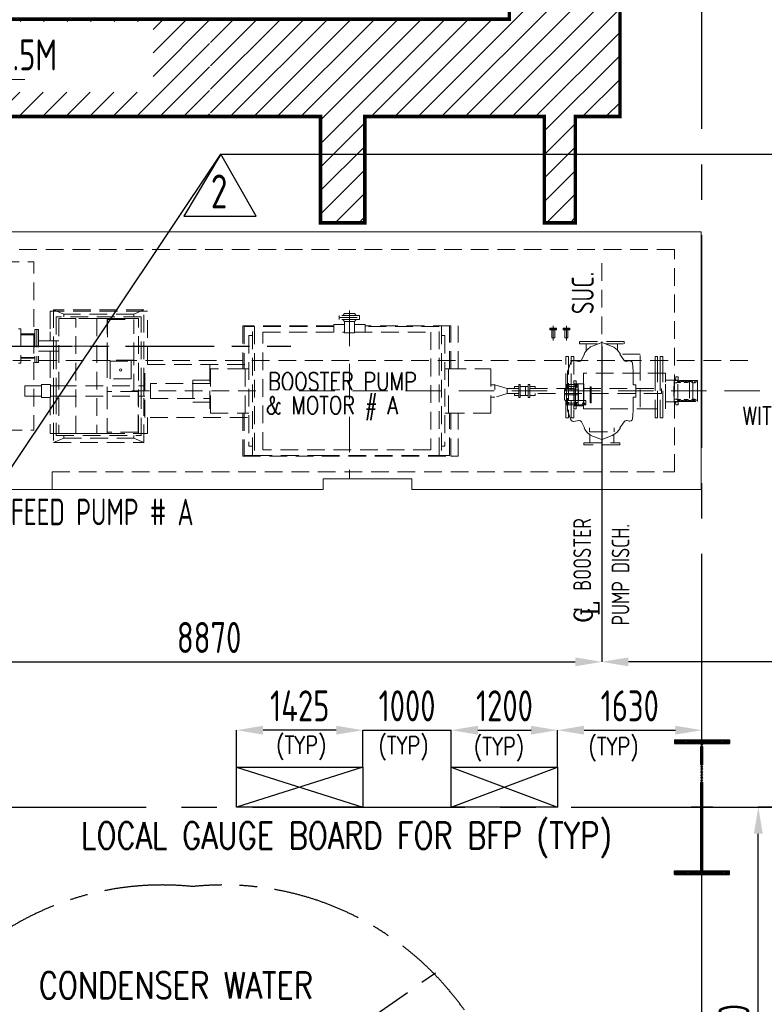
# Model space of a CAD drawing. Extents: x -7650383 to 4934791, y -137560 to 1826789.
# Tile 38 of 256: x 231687 to 240096, y 491855 to 502975. Entities that reach past the tile are written whole.
import ezdxf

# ---------------------------------------------------------------- set-up
doc = ezdxf.new("R2010")
doc.units = 0
doc.header["$LTSCALE"] = 800
doc.header["$MEASUREMENT"] = 0
doc.set_wipeout_variables(frame=1)
for name, pattern in [('CENTER', [2, 1.25, -0.25, 0.25, -0.25]), ('CENTER2', [1.125, 0.75, -0.125, 0.125, -0.125]), ('HIDDEN', [0.375, 0.25, -0.125])]:
    doc.linetypes.add(name, pattern=pattern)
doc.layers.get('0').update_dxf_attribs({"linetype": 'CONTINUOUS'})
for name, color, linetype in [('CENTER', 2, 'CENTER'), ('COL', 1, 'CENTER'), ('GRID', 8, 'CENTER'), ('GT_1', 7, 'CONTINUOUS'), ('PIPE LINE', 1, 'CONTINUOUS'), ('REV2', 2, 'CONTINUOUS'), ('TEXT', 3, 'CONTINUOUS'), ('TRENCH', 1, 'CONTINUOUS')]:
    doc.layers.add(name, color=color, linetype=linetype)
for name, color, linetype, lineweight in [('DIM', 4, 'CONTINUOUS', 13), ('EQP0', 8, 'HIDDEN', 9), ('EQPT', 8, 'HIDDEN', 9)]:
    doc.layers.add(name, color=color, linetype=linetype, lineweight=lineweight)
doc.styles.add('ROMANC', font='romanc')
doc.styles.add('ROMANS', font='ISO9.shx', dxfattribs={"width": 0.8})
doc.styles.add('S1', font='SIMPLEX.SHX', dxfattribs={"height": 200})
doc.styles.add('S3', font='ROMANS1.SHX', dxfattribs={"width": 0.8})
doc.styles.get("Standard").update_dxf_attribs({"font": 'ISO9'})
doc.dimstyles.new('STANDARD$0', dxfattribs={"dimtxt": 250, "dimasz": 200, "dimexe": 0, "dimexo": 0, "dimgap": 100, "dimtad": 1, "dimdec": 0, "dimzin": 0, "dimdsep": 46, "dimtxsty": 'S1', "dimcen": 0, "dimadec": 0, "dimazin": 0, "dimtfac": 1, "dimtdec": 0, "dimtmove": 2, "dimatfit": 3, "dimfxl": 1, "dimtolj": 1, "dimtzin": 0, "dimarcsym": 0})

# ---------------------------------------------------------------- blocks, each defined once
blk = doc.blocks.new('*X35')
at = {"color": 0}
for p, q in [((36154, 29375), (36330, 29375)), ((36183, 29400), (36330, 29400)), ((36226, 29425), (36330, 29425)), ((36085, 29250), (36330, 29250)), ((36092, 29275), (36330, 29275)), ((36102, 29300), (36330, 29300)), ((36115, 29325), (36330, 29325)), ((36132, 29350), (36330, 29350)), ((36080, 29200), (36330, 29200)), ((36081, 29225), (36330, 29225))]:
    blk.add_line(p, q, dxfattribs=at)
blk = doc.blocks.new('LEVEL')
for p, q in [((0, 0), (0, 294)), ((-295, 0), (0, 0)), ((1393, 0), (0, 0)), ((0, 0), (0, -290))]:
    blk.add_line(p, q)
for start, end in [(90, 180), (0, 90), (180, 270), (270, 0)]:
    blk.add_arc((0, 0), 250, start, end)
blk.add_blockref('*X35', (-36330, -29198))
at = {"rotation": 180}
blk.add_blockref('*X35', (36330, 29198), dxfattribs=at)
at = {"flags": 4}
blk.add_attdef('LEVEL', (336, 101), '', height=250, dxfattribs=at)
blk = doc.blocks.new('*D410')
at = {"layer": 'DIM', "color": 9, "lineweight": -2, "transparency": 16777216}
for p, q in [((238261, 497906), (238261, 495723)), ((251731, 497746), (251731, 495723)), ((251431, 495723), (238561, 495723))]:
    blk.add_line(p, q, dxfattribs=at)
at = {"layer": 'DIM', "color": 9, "transparency": 16777216}
for points in [[(238561, 495773), (238561, 495673), (238261, 495723)], [(251431, 495773), (251431, 495673), (251731, 495723)]]:
    blk.add_solid(points, dxfattribs=at)
at = {"layer": 'DIM', "transparency": 16777216, "insert": (244996, 495998), "char_height": 350, "attachment_point": 5, "style": 'ROMANS'}
blk.add_mtext('\\A1;13470', dxfattribs=at)
blk = doc.blocks.new('*D411')
at = {"layer": 'DIM', "color": 9, "lineweight": -2, "transparency": 16777216}
for p, q in [((238261, 499290), (238261, 495723)), ((229391, 496171), (229391, 495723)), ((229691, 495723), (237961, 495723))]:
    blk.add_line(p, q, dxfattribs=at)
at = {"layer": 'DIM', "color": 9, "transparency": 16777216}
for points in [[(229691, 495773), (229691, 495673), (229391, 495723)], [(237961, 495773), (237961, 495673), (238261, 495723)]]:
    blk.add_solid(points, dxfattribs=at)
at = {"layer": 'DIM', "transparency": 16777216, "insert": (233826, 495998), "char_height": 350, "attachment_point": 5, "style": 'ROMANS'}
blk.add_mtext('\\A1;8870', dxfattribs=at)
blk = doc.blocks.new('TRENCH')
at = {"layer": 'GT_1', "linetype": 'Continuous', "ltscale": 0.025}
h = blk.add_hatch(dxfattribs=at)
h.set_pattern_fill('ANSI31', color=134, scale=1500, style=0)
h.paths.add_polyline_path([(365533, 135822), (364283, 135822), (364283, 132422), (356493, 132422), (356493, 134345), (355593, 134345), (355593, 130120), (356193, 130120), (356193, 131322), (362151, 131322), (362151, 130120), (362651, 130120), (362651, 131322), (364678, 131322), (364678, 130120), (365028, 130120), (365028, 131322), (365533, 131322)])
edge = h.paths.add_edge_path(flags=16)
edge.add_arc((357417, 131745), 250, 90, 180, ccw=False)
edge.add_arc((357417, 131745), 250, 0, 90, ccw=False)
edge.add_arc((357417, 131745), 250, -90, 0, ccw=False)
edge.add_arc((357417, 131745), 250, 180, 270, ccw=False)
h.paths.add_polyline_path([(357619, 131596), (360259, 131596), (360259, 132396), (357619, 132396)], flags=16)
h.paths.add_polyline_path([(364199, 131682), (365241, 131682)], flags=16)
h.paths.add_polyline_path([(360896, 131347), (360896, 132402), (360909, 132399), (360909, 131344)], flags=16)
at = {"layer": 'GT_1', "color": 134, "linetype": 'Continuous', "ltscale": 0.025, "const_width": 40, "flags": 128}
blk.add_lwpolyline([(355593, 130120), (355593, 134345), (356493, 134345), (356493, 132422), (364283, 132422), (364283, 135822), (365533, 135822), (365533, 131322), (365028, 131322), (365028, 130120), (364678, 130120), (364678, 131322), (362651, 131322), (362651, 130120), (362151, 130120), (362151, 131322), (356193, 131322), (356193, 130120), (355578, 130120)], dxfattribs=at)
blk = doc.blocks.new('A$C242F3602')
at = {"layer": 'PIPE LINE'}
for p, q in [((-33625, 450), (-32200, 0)), ((-32200, 450), (-33625, 0)), ((-31200, 0), (-30000, 450)), ((-31200, 450), (-30000, 0))]:
    blk.add_line(p, q, dxfattribs=at)
at = {"layer": 'PIPE LINE', "color": 2}
for points in [[(-33625, 450), (-32200, 450), (-32200, 0), (-33625, 0)], [(-31200, 450), (-30000, 450), (-30000, 0), (-31200, 0)]]:
    blk.add_lwpolyline(points, close=True, dxfattribs=at)
blk = doc.blocks.new('*D183')
at = {"layer": 'DIM', "color": 9, "lineweight": -2, "transparency": 16777216}
for p, q in [((234136, 494532), (234136, 494951)), ((235261, 494951), (234436, 494951)), ((235561, 494532), (235561, 494951))]:
    blk.add_line(p, q, dxfattribs=at)
at = {"layer": 'DIM', "color": 9, "transparency": 16777216}
for points in [[(234436, 495001), (234436, 494901), (234136, 494951)], [(235261, 495001), (235261, 494901), (235561, 494951)]]:
    blk.add_solid(points, dxfattribs=at)
at = {"layer": 'DIM', "transparency": 16777216, "insert": (234849, 495226), "char_height": 350, "attachment_point": 5, "style": 'ROMANS'}
blk.add_mtext('\\A1;1425', dxfattribs=at)
blk = doc.blocks.new('*D184')
at = {"layer": 'DIM', "color": 9, "lineweight": -2, "transparency": 16777216}
for p, q in [((235261, 494951), (234961, 494951)), ((235561, 494532), (235561, 494951)), ((235561, 494951), (236561, 494951)), ((236561, 494532), (236561, 494951)), ((236861, 494951), (237161, 494951))]:
    blk.add_line(p, q, dxfattribs=at)
at = {"layer": 'DIM', "color": 9, "transparency": 16777216}
for points in [[(235261, 495001), (235261, 494901), (235561, 494951)], [(236861, 495001), (236861, 494901), (236561, 494951)]]:
    blk.add_solid(points, dxfattribs=at)
at = {"layer": 'DIM', "transparency": 16777216, "insert": (236061, 495226), "char_height": 350, "attachment_point": 5, "style": 'ROMANS'}
blk.add_mtext('\\A1;1000', dxfattribs=at)
blk = doc.blocks.new('*D192')
at = {"layer": 'DIM', "color": 9, "lineweight": -2, "transparency": 16777216}
for p, q in [((236561, 494532), (236561, 494951)), ((236861, 494951), (237461, 494951)), ((237761, 494532), (237761, 494951))]:
    blk.add_line(p, q, dxfattribs=at)
at = {"layer": 'DIM', "color": 9, "transparency": 16777216}
for points in [[(236861, 495001), (236861, 494901), (236561, 494951)], [(237461, 495001), (237461, 494901), (237761, 494951)]]:
    blk.add_solid(points, dxfattribs=at)
at = {"layer": 'DIM', "transparency": 16777216, "insert": (237161, 495226), "char_height": 350, "attachment_point": 5, "style": 'ROMANS'}
blk.add_mtext('\\A1;1200', dxfattribs=at)
blk = doc.blocks.new('*D193')
at = {"layer": 'DIM', "color": 9, "lineweight": -2, "transparency": 16777216}
for p, q in [((237761, 494532), (237761, 494951)), ((238061, 494951), (239091, 494951)), ((239391, 494864), (239391, 494951))]:
    blk.add_line(p, q, dxfattribs=at)
at = {"layer": 'DIM', "color": 9, "transparency": 16777216}
for points in [[(238061, 495001), (238061, 494901), (237761, 494951)], [(239091, 495001), (239091, 494901), (239391, 494951)]]:
    blk.add_solid(points, dxfattribs=at)
at = {"layer": 'DIM', "transparency": 16777216, "insert": (238576, 495226), "char_height": 350, "attachment_point": 5, "style": 'ROMANS'}
blk.add_mtext('\\A1;1630', dxfattribs=at)
blk = doc.blocks.new('*D202')
at = {"color": 9, "lineweight": -2, "transparency": 16777216}
for p, q in [((240318, 494082), (240028, 494082)), ((240028, 489282), (240028, 493782)), ((239641, 488982), (240028, 488982))]:
    blk.add_line(p, q, dxfattribs=at)
at = {"color": 9, "transparency": 16777216}
for points in [[(239978, 493782), (240078, 493782), (240028, 494082)], [(239978, 489282), (240078, 489282), (240028, 488982)]]:
    blk.add_solid(points, dxfattribs=at)
at = {"transparency": 16777216, "insert": (239753, 491532), "char_height": 350, "attachment_point": 5, "rotation": 90, "style": 'ROMANS'}
blk.add_mtext('\\A1;5100', dxfattribs=at)
blk = doc.blocks.new('A$C41E52089')
at = {"layer": 'COL'}
h = blk.add_hatch(dxfattribs=at)
h.set_pattern_fill('ANSI31', color=256, scale=100, style=0)
h.paths.add_polyline_path([(310, -720), (0, -720), (0, -760), (310, -760)])
h.paths.add_polyline_path([(0, -720), (-310, -720), (-310, -760), (0, -760)])
h.paths.add_polyline_path([(0, 0), (-13, 0), (-13, -720), (0, -720)])
h.paths.add_polyline_path([(0, 720), (-13, 720), (-13, 0), (0, 0)])
h.paths.add_polyline_path([(12, 0), (0, 0), (0, -720), (12, -720)])
h.paths.add_polyline_path([(12, 720), (0, 720), (0, 0), (12, 0)])
h.paths.add_polyline_path([(310, 760), (0, 760), (0, 720), (12, 720), (310, 720)])
h.paths.add_polyline_path([(0, 760), (-310, 760), (-310, 720), (0, 720)])
at = {"layer": 'COL', "color": 2}
for p, q in [((0, -800), (0, 800)), ((123, 0), (-123, 0))]:
    blk.add_line(p, q, dxfattribs=at)
at = {"layer": 'COL'}
for p, q in [((-310, 760), (310, 760)), ((-310, 760), (-310, 720)), ((-310, 720), (310, 720)), ((-13, -720), (-13, 720)), ((12, -720), (12, 720)), ((310, 760), (310, 720)), ((-310, -720), (310, -720)), ((-310, -760), (-310, -720)), ((-310, -760), (310, -760)), ((310, -760), (310, -720))]:
    blk.add_line(p, q, dxfattribs=at)
blk = doc.blocks.new('REV-2')
at = {"layer": 'REV2', "color": 20, "linetype": 'Continuous'}
for p, q in [((37170, 56645), (36750, 55946)), ((37569, 55946), (37170, 56645)), ((36750, 55946), (37569, 55946))]:
    blk.add_line(p, q, dxfattribs=at)
at = {"layer": 'REV2', "color": 20, "linetype": 'Continuous', "style": 'ROMANS', "width": 0.8}
blk.add_text('2', height=383, dxfattribs=at).set_placement((37056, 56034))
blk = doc.blocks.new('BFP1')
at = {"layer": 'EQPT'}
for p, q in [((53250, 129665), (53250, 127389)), ((47058, 129123), (47018, 129123)), ((47018, 129123), (47018, 128890)), ((48078, 129137), (47058, 129137)), ((47058, 129137), (47058, 128790)), ((47173, 129091), (47058, 129137)), ((48078, 129123), (47058, 129123)), ((47963, 129091), (48078, 129137)), ((48078, 128282), (48078, 129137)), ((48118, 129123), (48078, 129123)), ((48118, 128522), (48118, 129123)), ((48048, 129060), (47088, 129060)), ((47088, 129060), (47088, 128790)), ((47308, 129040), (47118, 129040)), ((47118, 129040), (47118, 127740)), ((47963, 129091), (47173, 129091)), ((47173, 129091), (47173, 129060)), ((47308, 127740), (47308, 129040)), ((47545, 129040), (47308, 129040)), ((47664, 129040), (47545, 129040)), ((47545, 129040), (47545, 127740)), ((47664, 128569), (47664, 129040)), ((48018, 129040), (47664, 129040)), ((47666, 129040), (47666, 129041)), ((47666, 129041), (47966, 129041)), ((47666, 129029), (47966, 129029)), ((47666, 129029), (47666, 128569)), ((47963, 129060), (47963, 129091)), ((47966, 129041), (47966, 129040)), ((47966, 128569), (47966, 129029)), ((48018, 127740), (48018, 129040)), ((48048, 128282), (48048, 129060)), ((50514, 129076), (50285, 129076)), ((50285, 129076), (50285, 129052)), ((50285, 129028), (50285, 129052)), ((50285, 129052), (50514, 129052)), ((50285, 129052), (50514, 129052)), ((50514, 129028), (50285, 129028)), ((50343, 129096), (50323, 129076)), ((50343, 129008), (50323, 129028)), ((50457, 129096), (50343, 129096)), ((50343, 128878), (50343, 129008)), ((50457, 129008), (50343, 129008)), ((50400, 128878), (50400, 129052)), ((50457, 129096), (50477, 129076)), ((50457, 129008), (50477, 129028)), ((50457, 128878), (50457, 129008)), ((50514, 129052), (50514, 129076)), ((50514, 129052), (50514, 129028)), ((46687, 128925), (46662, 128925)), ((46687, 128925), (46687, 128535)), ((46867, 128915), (46848, 128915)), ((46848, 128915), (46848, 128545)), ((46867, 128915), (46867, 128545)), ((46886, 128915), (46867, 128915)), ((46867, 128915), (46867, 128545)), ((46886, 128915), (46886, 128545)), ((47018, 128890), (47018, 128790)), ((50224, 128957), (49195, 128957)), ((49195, 128957), (49195, 128471)), ((49303, 128949), (49210, 128949)), ((49210, 128949), (49210, 128471)), ((49303, 127495), (49303, 128949)), ((49303, 128949), (49326, 128949)), ((50224, 128949), (49326, 128949)), ((49326, 128949), (49326, 127495)), ((49420, 127557), (49420, 128887)), ((49420, 128887), (50343, 128887)), ((50224, 128973), (50224, 128887)), ((50343, 128973), (50224, 128973)), ((50400, 128973), (50400, 128973)), ((50400, 128887), (50400, 128887)), ((50577, 128973), (50457, 128973)), ((50457, 128887), (51320, 128887)), ((50577, 128887), (50577, 128973)), ((51545, 128957), (50577, 128957)), ((51414, 128949), (50577, 128949)), ((51320, 128887), (51320, 127557)), ((51414, 127495), (51414, 128949)), ((51437, 128949), (51437, 127495)), ((51530, 128471), (51530, 128949)), ((51545, 128471), (51545, 128957)), ((51627, 128471), (51627, 128957)), ((52683, 128912), (52683, 128822)), ((52700, 128956), (52700, 128791)), ((52717, 128912), (52717, 128822)), ((52833, 128912), (52833, 128822)), ((52850, 128956), (52850, 128791)), ((52867, 128912), (52867, 128822)), ((46847, 128866), (46687, 128866)), ((46847, 128857), (46687, 128857)), ((46847, 128857), (46847, 128866)), ((46847, 128860), (46848, 128860)), ((46886, 128790), (47022, 128790)), ((47022, 128790), (47118, 128790)), ((47058, 128790), (47058, 128670)), ((47088, 128790), (47088, 128670)), ((49303, 128847), (49263, 128847)), ((49263, 128847), (49263, 127597)), ((50457, 128878), (50343, 128878)), ((51437, 128847), (51477, 128847)), ((51477, 128847), (51477, 127597)), ((52683, 128822), (52717, 128822)), ((52833, 128822), (52867, 128822)), ((53502, 128781), (52997, 128781)), ((52997, 128781), (52997, 128755)), ((53250, 128769), (53250, 128781)), ((53469, 128783), (53469, 128786)), ((53502, 128755), (53502, 128781)), ((47022, 128670), (46886, 128670)), ((47018, 128670), (47018, 128570)), ((47022, 128670), (47118, 128670)), ((47058, 128670), (47058, 128282)), ((47088, 128670), (47088, 128282)), ((52997, 128755), (53207, 128755)), ((53086, 128692), (53059, 128657)), ((53072, 128673), (53072, 128755)), ((53121, 128719), (53086, 128692)), ((53144, 128730), (53121, 128719)), ((53239, 128767), (53144, 128730)), ((53250, 128769), (53239, 128767)), ((53261, 128767), (53250, 128769)), ((53365, 128725), (53261, 128767)), ((53292, 128755), (53502, 128755)), ((53386, 128715), (53365, 128725)), ((53421, 128688), (53386, 128715)), ((53438, 128667), (53421, 128688)), ((53428, 128680), (53428, 128755)), ((53460, 128637), (53438, 128667)), ((54897, 128565), (43303, 128565)), ((46687, 128602), (46847, 128602)), ((46687, 128594), (46847, 128594)), ((46847, 128594), (46847, 128602)), ((46847, 128600), (46848, 128600)), ((47018, 128570), (47018, 128297)), ((47966, 128569), (47664, 128569)), ((47664, 128569), (47664, 128214)), ((47966, 128569), (47666, 128569)), ((47696, 128360), (47696, 128560)), ((47696, 128560), (47933, 128560)), ((47933, 128560), (47933, 128360)), ((47966, 128569), (47966, 128569)), ((47966, 128215), (47966, 128569)), ((52843, 127920), (52843, 128610)), ((52843, 128610), (52873, 128610)), ((52873, 128610), (52873, 127920)), ((52902, 128552), (52901, 128548)), ((52913, 128563), (52902, 128552)), ((52903, 127920), (52903, 128610)), ((52903, 128610), (52933, 128610)), ((52928, 128567), (52913, 128563)), ((52934, 128567), (52928, 128567)), ((52933, 128610), (52933, 127920)), ((52988, 128556), (52934, 128567)), ((52994, 128555), (52988, 128556)), ((53009, 128559), (52994, 128555)), ((53020, 128571), (53009, 128559)), ((53053, 128637), (53020, 128572)), ((53020, 128572), (53020, 128571)), ((53055, 128650), (53049, 128637)), ((53059, 128657), (53055, 128650)), ((53503, 128568), (53454, 128637)), ((53682, 128637), (53454, 128637)), ((53512, 128560), (53503, 128568)), ((53527, 128556), (53512, 128560)), ((53535, 128557), (53527, 128556)), ((53559, 128563), (53535, 128557)), ((53566, 128564), (53559, 128563)), ((53581, 128560), (53566, 128564)), ((53592, 128549), (53581, 128560)), ((53682, 128422), (53682, 128637)), ((53682, 128404), (53682, 128637)), ((53880, 128610), (53850, 128610)), ((53850, 128610), (53850, 128422)), ((53880, 128422), (53880, 128610)), ((53940, 128610), (53910, 128610)), ((53910, 128610), (53910, 128422)), ((53940, 128422), (53940, 128610)), ((46687, 128535), (46662, 128535)), ((46867, 128545), (46848, 128545)), ((46886, 128545), (46867, 128545)), ((47806, 128469), (47803, 128460)), ((47803, 128460), (47806, 128451)), ((47815, 128472), (47806, 128469)), ((47806, 128451), (47815, 128447)), ((47824, 128469), (47815, 128472)), ((47815, 128447), (47824, 128451)), ((47828, 128460), (47824, 128469)), ((47824, 128451), (47828, 128460)), ((48090, 127922), (48090, 128522)), ((48118, 128522), (49248, 128522)), ((48823, 128522), (48823, 127922)), ((49222, 128471), (48830, 128471)), ((48830, 128471), (48830, 127973)), ((49263, 128472), (49223, 128472)), ((49223, 128472), (49223, 127972)), ((51477, 128472), (51517, 128472)), ((51517, 128472), (51517, 127972)), ((51517, 128471), (51997, 128471)), ((51997, 128471), (51997, 127973)), ((52879, 128494), (52860, 128443)), ((52860, 128443), (52860, 128441)), ((52860, 128441), (52860, 128002)), ((52901, 128548), (52879, 128494)), ((53596, 128536), (53592, 128549)), ((53600, 128494), (53596, 128536)), ((53605, 128444), (53600, 128494)), ((53605, 128441), (53605, 128444)), ((53605, 128404), (53605, 128441)), ((47933, 128360), (47696, 128360)), ((48630, 128346), (48630, 128097)), ((48823, 128346), (48630, 128346)), ((48823, 128346), (48830, 128346)), ((52958, 128337), (52933, 128337)), ((52933, 128337), (52933, 128294)), ((52958, 128294), (52958, 128337)), ((53682, 128422), (53044, 128422)), ((53044, 128422), (53044, 128222)), ((53605, 128404), (53605, 128346)), ((53605, 128297), (53605, 128346)), ((53969, 128422), (53682, 128422)), ((53682, 128039), (53682, 128404)), ((53850, 128422), (53850, 128022)), ((53880, 128022), (53880, 128422)), ((53910, 128422), (53910, 128022)), ((53940, 128022), (53940, 128422)), ((53969, 128022), (53969, 128422)), ((53969, 128098), (53969, 128346)), ((54107, 128346), (53969, 128346)), ((54077, 128342), (54067, 128342)), ((54067, 128342), (54067, 128318)), ((54107, 128342), (54067, 128342)), ((54067, 128342), (54067, 128315)), ((54083, 128346), (54077, 128346)), ((54077, 128346), (54077, 128342)), ((54087, 128380), (54083, 128346)), ((54112, 128380), (54087, 128380)), ((54107, 128336), (54103, 128327)), ((54103, 128327), (54106, 128319)), ((54107, 128098), (54107, 128346)), ((54329, 128342), (54107, 128342)), ((54116, 128340), (54107, 128337)), ((54107, 128337), (54107, 128336)), ((54112, 128342), (54112, 128380)), ((54329, 128342), (54112, 128342)), ((54116, 128333), (54112, 128331)), ((54112, 128325), (54112, 128331)), ((54126, 128336), (54116, 128340)), ((54121, 128331), (54116, 128333)), ((54122, 128327), (54121, 128331)), ((54122, 128325), (54122, 128327)), ((54130, 128327), (54126, 128336)), ((54127, 128319), (54130, 128327)), ((54138, 128322), (54140, 128330)), ((54177, 128330), (54140, 128330)), ((54177, 128330), (54180, 128322)), ((54192, 128336), (54188, 128327)), ((54188, 128327), (54191, 128319)), ((54201, 128340), (54192, 128336)), ((54195, 128331), (54193, 128327)), ((54193, 128327), (54195, 128323)), ((54199, 128333), (54195, 128331)), ((54200, 128332), (54199, 128333)), ((54201, 128333), (54200, 128332)), ((54211, 128336), (54201, 128340)), ((54206, 128331), (54201, 128333)), ((54207, 128327), (54206, 128331)), ((54206, 128322), (54207, 128327)), ((54215, 128327), (54211, 128336)), ((54212, 128319), (54215, 128327)), ((54223, 128322), (54225, 128330)), ((54225, 128330), (54263, 128330)), ((54240, 128342), (54240, 128102)), ((54263, 128330), (54265, 128322)), ((54277, 128336), (54273, 128327)), ((54273, 128327), (54276, 128319)), ((54286, 128340), (54277, 128336)), ((54296, 128336), (54286, 128340)), ((54300, 128327), (54296, 128336)), ((54296, 128317), (54300, 128327)), ((54329, 128292), (54329, 128342)), ((54329, 128325), (54329, 128342)), ((46922, 128282), (46732, 128282)), ((46732, 128282), (46732, 128162)), ((47022, 128297), (46922, 128297)), ((46922, 128297), (46922, 128147)), ((47022, 128147), (47022, 128297)), ((47022, 128282), (47118, 128282)), ((47058, 128282), (47058, 128162)), ((47088, 128282), (47088, 128162)), ((47118, 128282), (48018, 128282)), ((47941, 128222), (49426, 128222)), ((48018, 128282), (48090, 128282)), ((48048, 128162), (48048, 128282)), ((48078, 128162), (48078, 128282)), ((48823, 128307), (48152, 128307)), ((48152, 128307), (48152, 128137)), ((51997, 128292), (52043, 128292)), ((52180, 128250), (52311, 128250)), ((52303, 128272), (52263, 128272)), ((52263, 128272), (52263, 128250)), ((52263, 128257), (52263, 128250)), ((52303, 128272), (52311, 128272)), ((52329, 128297), (52311, 128297)), ((52311, 128297), (52311, 128147)), ((52329, 128147), (52329, 128297)), ((52419, 128272), (52329, 128272)), ((52386, 128272), (52386, 128172)), ((52437, 128297), (52419, 128297)), ((52419, 128297), (52419, 128147)), ((52437, 128147), (52437, 128297)), ((52497, 128272), (52437, 128272)), ((52437, 128250), (53925, 128250)), ((52497, 128250), (52497, 128272)), ((52849, 128247), (52827, 128235)), ((52827, 128235), (52848, 128247)), ((52827, 128235), (52827, 128234)), ((52827, 128234), (52827, 128235)), ((52827, 128234), (52827, 128179)), ((52827, 128123), (52827, 128234)), ((52848, 128247), (52849, 128248)), ((52849, 128248), (52851, 128252)), ((52850, 128248), (52849, 128247)), ((52851, 128250), (52850, 128248)), ((52851, 128244), (52851, 128294)), ((52851, 128294), (52982, 128294)), ((52851, 128272), (52851, 128294)), ((52851, 128294), (52982, 128294)), ((52853, 128272), (52851, 128272)), ((52851, 128083), (52851, 128272)), ((52982, 128244), (52851, 128244)), ((52856, 128288), (52852, 128279)), ((52852, 128279), (52855, 128272)), ((52853, 128272), (52854, 128267)), ((52854, 128267), (52856, 128267)), ((52855, 128272), (52863, 128272)), ((52876, 128272), (52855, 128272)), ((52866, 128292), (52856, 128288)), ((52856, 128267), (52876, 128267)), ((52861, 128284), (52859, 128279)), ((52859, 128279), (52861, 128283)), ((52861, 128274), (52859, 128279)), ((52859, 128279), (52861, 128274)), ((52861, 128280), (52860, 128278)), ((52860, 128278), (52860, 128278)), ((52871, 128275), (52860, 128275)), ((52866, 128286), (52861, 128284)), ((52861, 128283), (52866, 128285)), ((52871, 128281), (52861, 128281)), ((52861, 128281), (52861, 128280)), ((52866, 128272), (52861, 128274)), ((52861, 128274), (52863, 128272)), ((52875, 128288), (52866, 128292)), ((52871, 128284), (52866, 128286)), ((52866, 128285), (52870, 128283)), ((52870, 128274), (52866, 128272)), ((52868, 128272), (52871, 128274)), ((52868, 128272), (52877, 128272)), ((52870, 128283), (52872, 128279)), ((52872, 128279), (52870, 128274)), ((52873, 128279), (52871, 128284)), ((52871, 128274), (52873, 128279)), ((52879, 128279), (52875, 128288)), ((52876, 128272), (52879, 128279)), ((52876, 128267), (52877, 128267)), ((52877, 128267), (52879, 128272)), ((52879, 128272), (52946, 128272)), ((52936, 128055), (52936, 128303)), ((52936, 128303), (53046, 128303)), ((52949, 128288), (52945, 128279)), ((52945, 128279), (52948, 128272)), ((52946, 128272), (52947, 128267)), ((52947, 128267), (52949, 128267)), ((52948, 128272), (52951, 128272)), ((52951, 128272), (52948, 128272)), ((52959, 128292), (52949, 128288)), ((52949, 128267), (52951, 128267)), ((52951, 128272), (52952, 128268)), ((52951, 128271), (52951, 128272)), ((52951, 128272), (52951, 128272)), ((52952, 128268), (52951, 128271)), ((52951, 128123), (52951, 128267)), ((52951, 128266), (52959, 128263)), ((52954, 128284), (52952, 128279)), ((52952, 128279), (52954, 128283)), ((52954, 128274), (52952, 128279)), ((52952, 128279), (52954, 128274)), ((52952, 128268), (52957, 128266)), ((52959, 128286), (52954, 128284)), ((52954, 128283), (52959, 128285)), ((52959, 128272), (52954, 128274)), ((52954, 128274), (52959, 128271)), ((52956, 128266), (52962, 128266)), ((52960, 128266), (52957, 128266)), ((52958, 128277), (52958, 128285)), ((52964, 128277), (52958, 128277)), ((52968, 128288), (52959, 128292)), ((52964, 128284), (52959, 128286)), ((52959, 128285), (52963, 128283)), ((52963, 128274), (52959, 128272)), ((52959, 128272), (52964, 128274)), ((52959, 128263), (52966, 128266)), ((52960, 128266), (52968, 128269)), ((52963, 128283), (52965, 128279)), ((52965, 128279), (52963, 128274)), ((52966, 128279), (52964, 128284)), ((52964, 128274), (52966, 128279)), ((52964, 128276), (52964, 128277)), ((52982, 128266), (52966, 128266)), ((52972, 128279), (52968, 128288)), ((52968, 128269), (52972, 128279)), ((52982, 128294), (52982, 128244)), ((52982, 128294), (52982, 128266)), ((52982, 128092), (52982, 128266)), ((52982, 128242), (52982, 128244)), ((52983, 128238), (52982, 128242)), ((52983, 128238), (52982, 128242)), ((52986, 128237), (52983, 128238)), ((52986, 128237), (52983, 128238)), ((52986, 128237), (52987, 128237)), ((52986, 128179), (52986, 128237)), ((52987, 128237), (52986, 128237)), ((52987, 128237), (52987, 128121)), ((52987, 128121), (52987, 128237)), ((53044, 128222), (53044, 128022)), ((53046, 128303), (53046, 128055)), ((53118, 128089), (53118, 128269)), ((53118, 128269), (53130, 128269)), ((53130, 128269), (53130, 128089)), ((53606, 128292), (53605, 128297)), ((53608, 128291), (53606, 128292)), ((53610, 128290), (53608, 128291)), ((53635, 128290), (53610, 128290)), ((53635, 128154), (53635, 128290)), ((53925, 128250), (53925, 128194)), ((54062, 128277), (54066, 128278)), ((54066, 128277), (54062, 128277)), ((54062, 128277), (54062, 128222)), ((54062, 128167), (54062, 128277)), ((54062, 128167), (54062, 128222)), ((54062, 128222), (54232, 128222)), ((54067, 128318), (54066, 128318)), ((54066, 128318), (54066, 128277)), ((54066, 128278), (54067, 128282)), ((54092, 128315), (54067, 128315)), ((54067, 128315), (54067, 128129)), ((54096, 128316), (54092, 128315)), ((54097, 128319), (54096, 128316)), ((54097, 128319), (54100, 128316)), ((54100, 128316), (54107, 128319)), ((54107, 128319), (54136, 128319)), ((54122, 128325), (54112, 128325)), ((54136, 128319), (54138, 128322)), ((54180, 128322), (54182, 128319)), ((54182, 128319), (54221, 128319)), ((54206, 128322), (54195, 128323)), ((54221, 128319), (54223, 128322)), ((54265, 128322), (54267, 128319)), ((54267, 128319), (54277, 128319)), ((54277, 128319), (54279, 128315)), ((54277, 128124), (54277, 128319)), ((54277, 128222), (54329, 128222)), ((54278, 128316), (54285, 128314)), ((54279, 128315), (54282, 128314)), ((54282, 128314), (54300, 128314)), ((54288, 128314), (54296, 128317)), ((54300, 128314), (54308, 128322)), ((54308, 128322), (54309, 128325)), ((54329, 128325), (54309, 128325)), ((54329, 128119), (54329, 128325)), ((54329, 128222), (54329, 128292)), ((54329, 128222), (54329, 128152)), ((46732, 128162), (46922, 128162)), ((46922, 128147), (47022, 128147)), ((47018, 128147), (47018, 127743)), ((47022, 128162), (47118, 128162)), ((47058, 128162), (47058, 127642)), ((47088, 128162), (47088, 127720)), ((47118, 128162), (48018, 128162)), ((48014, 128215), (47664, 128215)), ((47664, 128215), (47664, 127851)), ((48014, 127755), (48014, 128215)), ((48018, 128162), (48090, 128162)), ((48048, 127720), (48048, 128162)), ((48078, 127642), (48078, 128162)), ((48152, 128137), (48823, 128137)), ((52043, 128152), (51997, 128152)), ((52311, 128194), (52180, 128194)), ((52263, 128194), (52263, 128172)), ((52263, 128194), (52263, 128187)), ((52263, 128172), (52303, 128172)), ((52303, 128172), (52311, 128172)), ((52311, 128147), (52329, 128147)), ((52419, 128172), (52329, 128172)), ((52419, 128147), (52437, 128147)), ((53925, 128194), (52437, 128194)), ((52437, 128172), (52497, 128172)), ((52497, 128172), (52497, 128194)), ((52827, 128123), (52827, 128179)), ((52827, 128179), (52986, 128179)), ((52827, 128122), (52827, 128123)), ((52848, 128110), (52827, 128123)), ((52827, 128123), (52827, 128123)), ((52849, 128110), (52827, 128122)), ((52849, 128109), (52848, 128110)), ((52850, 128109), (52849, 128110)), ((52851, 128106), (52849, 128109)), ((52851, 128107), (52850, 128109)), ((52851, 128064), (52851, 128114)), ((52851, 128114), (52982, 128114)), ((52951, 128091), (52951, 128122)), ((52983, 128119), (52982, 128116)), ((52982, 128116), (52983, 128119)), ((52982, 128116), (52982, 128114)), ((52982, 128114), (52982, 128064)), ((53069, 128114), (52982, 128114)), ((52986, 128121), (52983, 128119)), ((52983, 128119), (52986, 128121)), ((52986, 128179), (52986, 128121)), ((52987, 128121), (52986, 128121)), ((52986, 128121), (52987, 128121)), ((53069, 128064), (53069, 128114)), ((53605, 128147), (53606, 128152)), ((53605, 128039), (53605, 128147)), ((53606, 128152), (53608, 128152)), ((53608, 128152), (53610, 128154)), ((53610, 128154), (53635, 128154)), ((54066, 128167), (54062, 128167)), ((54066, 128165), (54062, 128167)), ((54066, 128126), (54066, 128167)), ((54067, 128162), (54066, 128165)), ((54067, 128126), (54066, 128126)), ((54067, 128129), (54092, 128129)), ((54067, 128129), (54067, 128102)), ((54067, 128126), (54067, 128102)), ((54092, 128129), (54096, 128127)), ((54096, 128127), (54097, 128124)), ((54100, 128127), (54097, 128124)), ((54107, 128124), (54100, 128127)), ((54106, 128125), (54103, 128117)), ((54103, 128117), (54107, 128107)), ((54136, 128124), (54107, 128124)), ((54107, 128107), (54116, 128103)), ((54107, 128107), (54107, 128107)), ((54122, 128119), (54112, 128119)), ((54112, 128119), (54112, 128112)), ((54112, 128112), (54116, 128111)), ((54116, 128111), (54121, 128112)), ((54116, 128103), (54126, 128107)), ((54121, 128112), (54122, 128117)), ((54122, 128117), (54122, 128119)), ((54126, 128107), (54130, 128117)), ((54130, 128117), (54127, 128124)), ((54138, 128122), (54136, 128124)), ((54140, 128114), (54138, 128122)), ((54140, 128114), (54177, 128114)), ((54180, 128122), (54177, 128114)), ((54182, 128124), (54180, 128122)), ((54221, 128124), (54182, 128124)), ((54191, 128124), (54188, 128117)), ((54188, 128117), (54192, 128107)), ((54192, 128107), (54201, 128103)), ((54197, 128121), (54195, 128117)), ((54195, 128117), (54197, 128112)), ((54206, 128121), (54197, 128121)), ((54197, 128112), (54201, 128111)), ((54201, 128111), (54206, 128112)), ((54201, 128103), (54211, 128107)), ((54207, 128117), (54206, 128121)), ((54206, 128112), (54207, 128117)), ((54211, 128107), (54215, 128117)), ((54215, 128117), (54212, 128124)), ((54223, 128122), (54221, 128124)), ((54225, 128114), (54223, 128122)), ((54225, 128114), (54263, 128114)), ((54265, 128122), (54263, 128114)), ((54267, 128124), (54265, 128122)), ((54277, 128124), (54267, 128124)), ((54276, 128124), (54273, 128117)), ((54273, 128117), (54277, 128107)), ((54279, 128128), (54277, 128124)), ((54277, 128107), (54286, 128103)), ((54285, 128130), (54278, 128127)), ((54282, 128130), (54279, 128128)), ((54280, 128117), (54282, 128121)), ((54282, 128112), (54280, 128117)), ((54300, 128130), (54282, 128130)), ((54282, 128121), (54286, 128123)), ((54286, 128111), (54282, 128112)), ((54286, 128123), (54291, 128121)), ((54291, 128112), (54286, 128111)), ((54286, 128103), (54296, 128107)), ((54296, 128126), (54288, 128130)), ((54291, 128121), (54292, 128117)), ((54292, 128117), (54291, 128112)), ((54300, 128117), (54296, 128126)), ((54296, 128107), (54300, 128117)), ((54308, 128122), (54300, 128130)), ((54309, 128119), (54308, 128122)), ((54309, 128119), (54329, 128119)), ((54329, 128102), (54329, 128152)), ((54329, 128102), (54329, 128119)), ((48630, 128097), (48823, 128097)), ((48823, 128097), (48830, 128097)), ((52938, 128083), (52851, 128083)), ((52982, 128064), (52851, 128064)), ((52853, 128086), (52854, 128090)), ((52879, 128086), (52853, 128086)), ((52854, 128090), (52856, 128091)), ((52856, 128091), (52876, 128091)), ((52859, 128079), (52861, 128083)), ((52861, 128074), (52859, 128079)), ((52861, 128078), (52860, 128079)), ((52860, 128079), (52860, 128079)), ((52860, 128002), (52860, 128000)), ((52860, 128000), (52879, 127949)), ((52861, 128083), (52866, 128085)), ((52861, 128077), (52861, 128078)), ((52871, 128077), (52861, 128077)), ((52866, 128072), (52861, 128074)), ((52866, 128085), (52870, 128083)), ((52870, 128074), (52866, 128072)), ((52870, 128083), (52872, 128079)), ((52872, 128079), (52870, 128074)), ((52876, 128091), (52877, 128090)), ((52877, 128090), (52879, 128086)), ((52933, 128021), (52933, 128064)), ((52958, 128021), (52933, 128021)), ((53046, 128055), (52936, 128055)), ((52942, 128086), (52938, 128086)), ((52938, 128086), (52938, 128064)), ((52938, 128064), (53069, 128064)), ((52942, 128086), (52939, 128079)), ((52939, 128079), (52943, 128069)), ((52951, 128085), (52942, 128085)), ((52943, 128069), (52953, 128065)), ((52947, 128090), (52946, 128086)), ((52946, 128086), (52951, 128086)), ((52946, 128079), (52948, 128084)), ((52948, 128074), (52946, 128079)), ((52949, 128091), (52947, 128090)), ((52951, 128083), (52947, 128083)), ((52948, 128084), (52953, 128086)), ((52953, 128072), (52948, 128074)), ((52951, 128091), (52949, 128091)), ((52959, 128095), (52951, 128091)), ((52951, 128087), (52952, 128090)), ((52951, 128086), (52951, 128087)), ((52951, 128085), (52951, 128083)), ((52956, 128091), (52952, 128089)), ((52952, 128090), (52955, 128091)), ((52952, 128079), (52954, 128083)), ((52954, 128074), (52952, 128079)), ((52953, 128086), (52958, 128084)), ((52958, 128074), (52953, 128072)), ((52953, 128065), (52962, 128069)), ((52954, 128083), (52959, 128085)), ((52959, 128072), (52954, 128074)), ((52962, 128088), (52955, 128091)), ((52958, 128084), (52960, 128079)), ((52964, 128081), (52958, 128081)), ((52958, 128081), (52958, 128073)), ((52960, 128079), (52958, 128074)), ((52958, 128064), (52958, 128021)), ((52966, 128092), (52959, 128095)), ((52959, 128085), (52963, 128083)), ((52963, 128074), (52959, 128072)), ((52966, 128079), (52962, 128088)), ((52962, 128069), (52966, 128079)), ((52963, 128083), (52965, 128079)), ((52965, 128079), (52963, 128074)), ((52964, 128082), (52964, 128081)), ((52982, 128092), (52966, 128092)), ((53036, 128088), (53032, 128079)), ((53032, 128079), (53036, 128069)), ((53046, 128092), (53036, 128088)), ((53036, 128069), (53046, 128065)), ((53039, 128079), (53041, 128084)), ((53041, 128074), (53039, 128079)), ((53041, 128084), (53046, 128086)), ((53046, 128072), (53041, 128074)), ((53044, 128022), (53682, 128022)), ((53055, 128088), (53046, 128092)), ((53046, 128086), (53051, 128084)), ((53051, 128074), (53046, 128072)), ((53046, 128065), (53055, 128069)), ((53051, 128084), (53053, 128079)), ((53053, 128079), (53051, 128074)), ((53059, 128079), (53055, 128088)), ((53055, 128069), (53059, 128079)), ((53130, 128089), (53118, 128089)), ((53600, 127949), (53605, 128000)), ((53605, 128003), (53605, 128039)), ((53605, 128000), (53605, 128003)), ((53682, 128022), (53969, 128022)), ((53850, 128022), (53850, 127920)), ((53880, 127920), (53880, 128022)), ((53910, 128022), (53910, 127920)), ((53940, 127920), (53940, 128022)), ((53969, 128098), (54107, 128098)), ((54067, 128102), (54077, 128102)), ((54067, 128102), (54107, 128102)), ((54077, 128098), (54077, 128102)), ((54083, 128098), (54077, 128098)), ((54087, 128064), (54083, 128098)), ((54112, 128064), (54087, 128064)), ((54107, 128102), (54329, 128102)), ((54112, 128102), (54112, 128064)), ((54112, 128102), (54329, 128102)), ((49248, 127922), (48118, 127922)), ((48118, 127743), (48118, 127922)), ((48830, 127973), (49222, 127973)), ((49195, 127973), (49195, 127487)), ((49210, 127973), (49210, 127495)), ((49223, 127972), (49263, 127972)), ((51517, 127972), (51477, 127972)), ((51997, 127973), (51517, 127972)), ((51530, 127495), (51530, 127973)), ((51545, 127487), (51545, 127973)), ((51627, 127487), (51627, 127973)), ((52873, 127920), (52843, 127920)), ((52879, 127949), (52901, 127895)), ((52901, 127895), (52902, 127891)), ((52902, 127891), (52913, 127880)), ((52933, 127920), (52903, 127920)), ((52934, 127877), (52988, 127888)), ((52988, 127888), (52994, 127888)), ((52994, 127888), (53009, 127884)), ((53009, 127884), (53020, 127873)), ((53503, 127875), (53512, 127884)), ((53512, 127884), (53527, 127888)), ((53527, 127888), (53535, 127887)), ((53535, 127887), (53559, 127881)), ((53566, 127880), (53581, 127884)), ((53581, 127884), (53592, 127895)), ((53592, 127895), (53596, 127907)), ((53596, 127907), (53600, 127949)), ((53850, 127920), (53880, 127920)), ((53910, 127920), (53940, 127920)), ((47664, 127851), (47664, 127740)), ((47664, 127794), (47664, 127851)), ((52913, 127880), (52928, 127876)), ((52928, 127876), (52934, 127877)), ((53020, 127873), (53020, 127872)), ((53020, 127872), (53053, 127807)), ((53049, 127807), (53055, 127793)), ((53055, 127793), (53059, 127786)), ((53059, 127786), (53086, 127751)), ((53112, 127807), (53112, 127762)), ((53387, 127762), (53387, 127807)), ((53421, 127756), (53438, 127776)), ((53438, 127776), (53460, 127807)), ((53454, 127807), (53503, 127875)), ((53559, 127881), (53566, 127880)), ((47018, 127743), (47058, 127743)), ((47058, 127743), (48078, 127743)), ((47173, 127689), (47058, 127642)), ((47088, 127720), (48048, 127720)), ((47118, 127740), (47308, 127740)), ((47173, 127720), (47173, 127689)), ((47173, 127689), (47963, 127689)), ((47308, 127740), (47545, 127740)), ((47664, 127740), (47545, 127740)), ((47664, 127740), (47664, 127755)), ((48014, 127755), (47664, 127755)), ((47664, 127740), (48018, 127740)), ((47963, 127689), (47963, 127720)), ((47963, 127689), (48078, 127642)), ((48078, 127743), (48118, 127743)), ((53086, 127751), (53121, 127724)), ((53112, 127762), (53387, 127762)), ((53113, 127731), (53113, 127638)), ((53121, 127724), (53144, 127713)), ((53144, 127713), (53239, 127676)), ((53239, 127676), (53250, 127674)), ((53250, 127674), (53261, 127676)), ((53250, 127674), (53250, 127612)), ((53261, 127676), (53365, 127718)), ((53365, 127718), (53386, 127729)), ((53386, 127729), (53421, 127756)), ((53386, 127729), (53386, 127638)), ((47058, 127642), (48078, 127642)), ((49263, 127597), (49303, 127597)), ((51320, 127557), (49420, 127557)), ((51477, 127597), (51437, 127597)), ((53047, 127612), (53047, 127638)), ((53047, 127638), (53452, 127638)), ((53452, 127612), (53047, 127612)), ((53452, 127638), (53452, 127612)), ((49195, 127487), (50193, 127487)), ((49210, 127495), (49303, 127495)), ((49326, 127495), (49303, 127495)), ((49326, 127495), (50193, 127495)), ((50087, 127495), (51414, 127495)), ((50087, 127487), (51545, 127487)), ((51437, 127495), (51414, 127495)), ((51437, 127495), (51530, 127495)), ((51545, 127487), (51627, 127487))]:
    blk.add_line(p, q, dxfattribs=at)
at = {"layer": 'EQPT', "ltscale": 2}
for p, q in [((50400, 129130), (50400, 127233)), ((44284, 128730), (48429, 128730)), ((49833, 128222), (55077, 128222))]:
    blk.add_line(p, q, dxfattribs=at)
at = {"layer": 'EQPT', "linetype": 'Continuous', "flags": 128}
blk.add_lwpolyline([(51102, 127230), (51102, 127110), (54370, 127110), (54370, 130020), (43830, 130020), (43830, 127110), (50102, 127110), (50102, 127230), (51102, 127230)], dxfattribs=at)
at = {"layer": 'EQPT', "flags": 128}
for points in [[(54070, 129820), (44143, 129820)], [(54070, 127310), (54070, 129820)], [(52180, 128250), (52043, 128292), (52043, 128152), (52180, 128194), (52180, 128250)], [(47043, 127310), (47043, 127110)], [(47043, 127310), (54070, 127310)]]:
    blk.add_lwpolyline(points, dxfattribs=at)
blk.add_lwpolyline([(44368, 129680), (46835, 129680), (46835, 127780), (44368, 127780)], close=True, dxfattribs=at)
at = {"layer": 'EQPT'}
for points in [[(52662, 128922), (52737, 128922), (52737, 128932), (52662, 128932)], [(52662, 128922), (52737, 128922), (52737, 128912), (52662, 128912)], [(52812, 128922), (52887, 128922), (52887, 128932), (52812, 128932)], [(52812, 128922), (52887, 128922), (52887, 128912), (52812, 128912)]]:
    blk.add_lwpolyline(points, close=True, dxfattribs=at)

msp = doc.modelspace()

# ---------------------------------------------------------------- linework, layer by layer
at = {"layer": 'CENTER'}
msp.add_line((226482.2, 499289.7), (234750.6, 499289.7), dxfattribs=at)
at = {"layer": 'GRID', "linetype": 'CENTER2', "ltscale": 4}
for p, q in [((239391.2, 458541.2), (239391.2, 507092)), ((191114.6, 494081.7), (291791.7, 494081.7))]:
    msp.add_line(p, q, dxfattribs=at)
at = {"layer": 'GRID'}
msp.add_line((229991.1, 487762.8), (236380.8, 492208.9), dxfattribs=at)
for centre, start, end in [((233300, 489868.2), 84.12743, 172.93412), ((233982.6, 489868.3), 7.78136, 95.87637)]:
    msp.add_arc(centre, 3334.2, start, end, dxfattribs=at)

# ---------------------------------------------------------------- block references
msp.add_blockref('REV-2', (196788.9, 444810.4))
at = {"layer": 'COL'}
msp.add_blockref('A$C41E52089', (239391.2, 494081.7), dxfattribs=at)
at = {"layer": 'DIM'}
ref = msp.add_blockref('LEVEL', (230349.9, 502301.7), dxfattribs=at)
ref.add_attrib('LEVEL', 'EL.(-)1.5M', (230685.6, 502402.7), dxfattribs={"layer": '0', "height": 350, "style": 'ROMANS', "width": 0.8, "flags": 4})
at = {"layer": 'EQP0'}
msp.add_blockref('A$C242F3602', (267761.2, 494081.7), dxfattribs=at)
at = {"layer": 'TRENCH'}
msp.add_blockref('TRENCH', (-127066.8, 370560), dxfattribs=at)

# ---------------------------------------------------------------- texts
at = {"layer": 'TEXT', "linetype": 'Continuous', "width": 0.8}
for s, height, p in [('SUC.', 250, (238170.6, 499650.2)), ('BOOSTER', 200, (238139.3, 496527.3)), ('PUMP DISCH.', 200, (238572.4, 496133.8))]:
    msp.add_text(s, height=height, rotation=90, dxfattribs=at).set_placement(p)
at = {"layer": 'TEXT'}
for s, height, style, width, p in [('WITHDRAWAL SPACE', 200, 'S3', 0.8, (239851, 498401.3)), ('BOILER FEED PUMP # A', 300, 'ROMANS', 0.75, (230589.9, 497265.6)), ('(TYP)', 200, 'S3', 0.8, (234582.5, 494684.1)), ('(TYP)', 200, 'S3', 0.8, (235736.9, 494679.8)), ('(TYP)', 200, 'S3', 0.8, (236815.7, 494668.1)), ('(TYP)', 200, 'S3', 0.8, (238108.7, 494668.1)), ('LOCAL GAUGE BOARD FOR BFP (TYP)', 300, 'S3', 0.8, (232378.6, 493610.6))]:
    msp.add_text(s, height=height, dxfattribs=dict(at, style=style, width=width)).set_placement(p)
at = {"layer": 'TEXT', "linetype": 'Continuous', "style": 'ROMANC'}
for s, p in [('C', (238150.2, 496160.5)), ('L', (238227.7, 496244.7))]:
    msp.add_text(s, height=200, rotation=90, dxfattribs=at).set_placement(p)
at = {"layer": 'TEXT', "insert": (200677.9, 502195.3, 207.7), "char_height": 400, "width": 3679.946, "attachment_point": 1, "style": 'S3'}
msp.add_mtext('\\pi582.83;STAIRCASE \\P\\pi26.639;0.0M TO 24.5M', dxfattribs=at)

# ---------------------------------------------------------------- dimensions: what is measured, and where the dimension line sits
dim = msp.add_linear_dim(base=(240027.6, 494081.7), p1=(239641.2, 488981.7), p2=(240317.6, 494081.7), angle=90, dimstyle='STANDARD$0', override={"dimtxt": 350, "dimasz": 300, "dimtxsty": 'ROMANS', "dimclrd": 9, "dimclre": 9, "dimclrt": 256, "dimtix": 1, "dimatfit": 0})
dim.commit()
dim.dimension.update_dxf_attribs({"geometry": '*D202', "text_midpoint": (239752.6, 491531.7)})
at = {"layer": 'DIM'}
for base, p1, p2, picture, middle in [((238261.2, 495723.2), (229391.2, 496170.6), (238261.2, 499289.7), '*D411', (233826.2, 495998.2)), ((238261.2, 495723.2), (251731.2, 497746.3), (238261.2, 497906), '*D410', (244996.2, 495998.2)), ((234136.2, 494950.6), (235561.2, 494531.7), (234136.2, 494531.7), '*D183', (234848.7, 495225.6)), ((236561.2, 494950.6), (235561.2, 494531.7), (236561.2, 494531.7), '*D184', (236061.2, 495225.6)), ((237761.2, 494950.6), (236561.2, 494531.7), (237761.2, 494531.7), '*D192', (237161.2, 495225.6)), ((239391.2, 494950.6), (237761.2, 494531.7), (239391.2, 494864.1), '*D193', (238576.2, 495225.6))]:
    dim = msp.add_linear_dim(base=base, p1=p1, p2=p2, dimstyle='STANDARD$0', override={"dimtxt": 350, "dimasz": 300, "dimtxsty": 'ROMANS', "dimclrd": 9, "dimclre": 9, "dimclrt": 256, "dimtix": 1, "dimatfit": 0, "dimfxl": 0}, dxfattribs=at)
    dim.commit()
    dim.dimension.update_dxf_attribs({"geometry": picture, "text_midpoint": middle})

# ---------------------------------------------------------------- next in the draw order: wipeouts: each hides what was drawn before it
for points in [[(234421.9, 498720.8), (236413.4, 498720.8), (236413.4, 499060.8), (234421.9, 499060.8)], [(231749.9, 490814.4), (235422.7, 490814.4), (235422.7, 492324.4), (231749.9, 492324.4)]]:
    msp.add_wipeout(points).dxf.layer = 'TEXT'

# ---------------------------------------------------------------- next in the draw order: texts
at = {"layer": 'TEXT', "style": 'S3', "width": 0.8}
msp.add_text('BOOSTER PUMP', height=200, dxfattribs=at).set_placement((234491.9, 498790.8))
at = {"layer": 'TEXT', "insert": (231854.9, 492219.4), "char_height": 300, "width": 3557.507, "attachment_point": 1, "style": 'S3'}
msp.add_mtext('\\pi47.325;CONDENSER WATER \\P\\pi201.61;BOX WITHDRAWAL \\P\\pi1224.5;SPACE', dxfattribs=at)

# ---------------------------------------------------------------- next in the draw order: wipeouts: each hides what was drawn before it
msp.add_wipeout([(234395.8, 498383.7), (236250.1, 498383.7), (236250.1, 498790.3), (234395.8, 498790.3)]).dxf.layer = 'TEXT'

# ---------------------------------------------------------------- next in the draw order: linework, layer by layer
at = {"layer": 'REV2', "flags": 128}
msp.add_lwpolyline([(266050.3, 474633.8), (256599.6, 474633.8), (251935.4, 481824.2), (244270.3, 475798.5), (228301.3, 475831.9), (218302.3, 478025.6), (233958.5, 501455.6), (247428.5, 501455.6), (254934.3, 492973.2), (256868.8, 492973.2), (260898.5, 501455.6), (258771.9, 509168.6)], dxfattribs=at)

# ---------------------------------------------------------------- next in the draw order: block references
msp.add_blockref('BFP1', (185011.4, 370560))

# ---------------------------------------------------------------- next in the draw order: texts
at = {"layer": 'TEXT', "style": 'S3', "width": 0.8}
msp.add_text('& MOTOR # A', height=200, dxfattribs=at).set_placement((234465.8, 498520.3))

doc.saveas('drawing.dxf')
